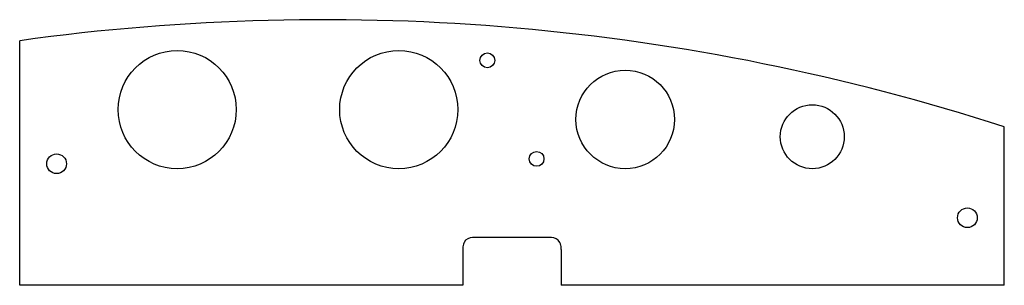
# Model space of a CAD drawing. Extents: x 6 to 406, y 147 to 255.
import ezdxf

# ---------------------------------------------------------------- set-up
doc = ezdxf.new("R2010")
doc.units = 0
doc.header["$LTSCALE"] = 23.1
doc.header["$MEASUREMENT"] = 0
doc.layers.get('0').update_dxf_attribs({"linetype": 'CONTINUOUS'})

msp = doc.modelspace()

# ---------------------------------------------------------------- linework, layer by layer
at = {"color": 7, "linetype": 'CONTINUOUS'}
for p, q in [((5.92, 147.08), (5.92, 246.43)), ((405.92, 147.08), (405.92, 211.43)), ((221.92, 166.51), (189.92, 166.51)), ((185.92, 161.6), (185.92, 147.08)), ((225.92, 161.6), (225.92, 147.08)), ((185.92, 147.08), (5.92, 147.08)), ((405.92, 147.08), (225.92, 147.08))]:
    msp.add_line(p, q, dxfattribs=at)
for centre, radius in [((69.92, 218.43), 24), ((159.92, 218.43), 24), ((195.92, 238.43), 3), ((251.92, 214.43), 20), ((327.92, 207.43), 13), ((20.92, 196.43), 4), ((215.92, 198.43), 3), ((390.92, 174.51), 4)]:
    msp.add_circle(centre, radius, dxfattribs=at)
for centre, radius, start, end in [((129.45, -645.05), 900, 72.10987, 97.88885), ((189.92, 162.51), 4, 90, 150), ((221.92, 162.51), 4, 30, 90)]:
    msp.add_arc(centre, radius, start, end, dxfattribs=at)
at = {"color": 7, "linetype": 'CONTINUOUS', "extrusion": (0, 0, -1)}
msp.add_open_spline([(186.46, 164.51), (186.36, 164.25), (186.12, 163.66), (185.94, 162.67), (185.93, 161.95), (185.92, 161.6)], degree=3, knots=[0, 0, 0, 0, 0.81375, 1.915048, 2.979841, 2.979841, 2.979841, 2.979841], dxfattribs=at)
at = {"color": 7, "linetype": 'CONTINUOUS'}
msp.add_open_spline([(225.92, 161.6), (225.92, 161.83), (225.91, 162.43), (225.8, 163.43), (225.53, 164.13), (225.39, 164.51)], degree=3, knots=[0, 0, 0, 0, 0.711644, 1.787239, 2.979186, 2.979186, 2.979186, 2.979186], dxfattribs=at)

doc.saveas('drawing.dxf')
